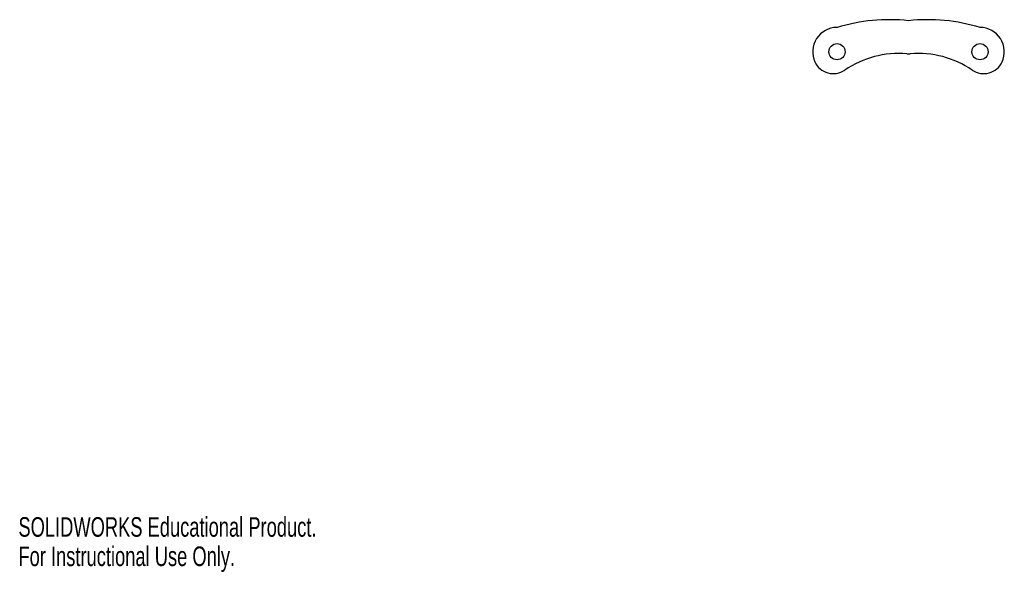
# Model space of a CAD drawing. Header units: millimetres. Extents: x 0 to 244, y 0 to 136.
import ezdxf

# ---------------------------------------------------------------- set-up
doc = ezdxf.new("R2010")
doc.units = ezdxf.units.MM
doc.styles.add('SLDTEXTSTYLE0', font='TXT', dxfattribs={"width": 0.7})

msp = doc.modelspace()

# ---------------------------------------------------------------- linework, layer by layer
at = {"color": 7, "linetype": 'Continuous', "lineweight": 25}
for centre in [(202.32, 128.51), (237.67, 128.51)]:
    msp.add_circle(centre, 2, dxfattribs=at)
for centre, radius, start, end in [((215.33, 91.5), 44.93, 84.0364, 106.8312), ((224.66, 91.5), 44.93, 73.1688, 95.9636), ((202.32, 128.51), 6, 90, 204.6906), ((237.67, 128.51), 6, 335.3094, 90), ((217.53, 104.49), 23.58, 85.0459, 124.3305), ((219.99, 132.96), 5, 265.0459, 274.9541), ((222.46, 104.49), 23.58, 55.6695, 94.9541), ((201.41, 128.09), 5, 204.6906, 304.3305), ((238.58, 128.09), 5, 235.6695, 335.3094)]:
    msp.add_arc(centre, radius, start, end, dxfattribs=at)

# ---------------------------------------------------------------- texts
at = {"color": 7, "linetype": 'Continuous', "char_height": 4.8336, "attachment_point": 1, "style": 'SLDTEXTSTYLE0'}
for s, insert in [('SOLIDWORKS Educational Product.', (0, 13.48)), ('For Instructional Use Only.', (0, 6.23))]:
    msp.add_mtext(s, dxfattribs=dict(at, insert=insert))

doc.saveas('drawing.dxf')
